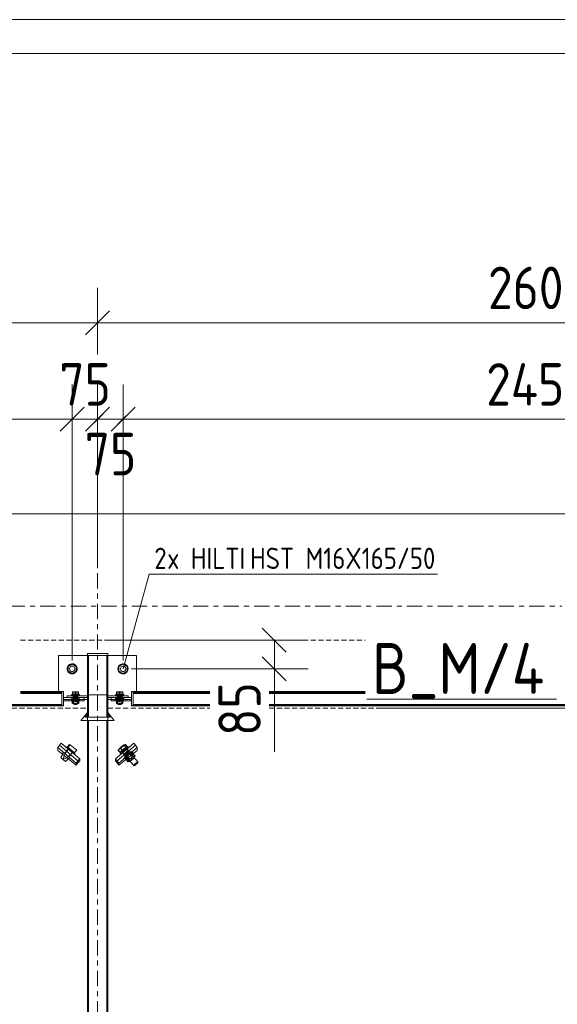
# Model space of a CAD drawing. Header units: millimetres. Extents: x 2063 to 3250, y -90 to 749.
# Tile 10 of 14: x 2519 to 2582, y 633 to 749. Entities that reach past the tile are written whole.
import ezdxf

# ---------------------------------------------------------------- set-up
doc = ezdxf.new("R2010")
doc.units = ezdxf.units.MM
doc.header["$LTSCALE"] = 0.6
for name, pattern in [('VERDECKT2', [1.5, 1, -0.5]), ('XKITLINE00', [0]), ('XKITLINE03', [6, 3, -1, 1, -1])]:
    doc.linetypes.add(name, pattern=pattern)
for name, color, linetype, lineweight in [('Bolt', 7, 'Continuous', 0), ('BoltMark', 3, 'Continuous', 0), ('DrawingSheet', 5, 'Continuous', 0), ('Part', 2, 'Continuous', 0), ('PartMark', 3, 'Continuous', 0), ('S-GRID', 1, 'Continuous', 0), ('Z-DIMENSIONS', 1, 'Continuous', 0)]:
    doc.layers.add(name, color=color, linetype=linetype, lineweight=lineweight)
doc.styles.add('ISOCPEUR', font='ISOCPEUR.TTF')

msp = doc.modelspace()

# ---------------------------------------------------------------- linework, layer by layer
at = {"layer": 'Bolt', "color": 3, "linetype": 'XKITLINE00', "lineweight": 0}
for p, q in [((2524.52, 672.89), (2525, 673.17)), ((2524.52, 672.33), (2524.52, 672.89)), ((2525, 673.17), (2525.48, 672.89)), ((2525.48, 672.89), (2525.48, 672.33)), ((2530.52, 672.89), (2531, 673.17)), ((2530.52, 672.33), (2530.52, 672.89)), ((2531, 673.17), (2531.48, 672.89)), ((2531.48, 672.89), (2531.48, 672.33)), ((2525, 672.06), (2524.52, 672.33)), ((2525.48, 672.33), (2525, 672.06)), ((2531, 672.06), (2530.52, 672.33)), ((2531.48, 672.33), (2531, 672.06)), ((2524.98, 669.62), (2524.92, 669.55)), ((2524.92, 669.55), (2524.92, 669.54)), ((2524.92, 669.45), (2524.92, 669.55)), ((2524.92, 669.54), (2524.93, 669.44)), ((2524.92, 669.54), (2525.88, 669.54)), ((2524.92, 669.45), (2524.98, 669.52)), ((2524.93, 669.44), (2524.92, 669.45)), ((2524.98, 669.14), (2524.92, 669.07)), ((2524.92, 669.07), (2524.96, 669.02)), ((2524.92, 668.97), (2524.92, 669.07)), ((2524.92, 668.97), (2524.98, 669.04)), ((2524.97, 668.92), (2524.92, 668.97)), ((2525.87, 669.44), (2524.93, 669.44)), ((2524.96, 669.02), (2524.97, 668.92)), ((2524.96, 669.02), (2525.84, 669.02)), ((2524.98, 668.9), (2524.97, 668.92)), ((2525.83, 668.92), (2524.97, 668.92)), ((2525.16, 669.67), (2524.98, 669.62)), ((2524.98, 669.52), (2525.16, 669.57)), ((2525.16, 669.19), (2524.98, 669.14)), ((2524.98, 669.04), (2525.16, 669.1)), ((2525.02, 668.89), (2524.98, 668.9)), ((2525.4, 669.1), (2525.02, 669.04)), ((2525.02, 669.04), (2525.02, 668.53)), ((2525.4, 669.96), (2525.04, 669.89)), ((2525.04, 669.89), (2525.04, 669.54)), ((2525.04, 669.86), (2525.76, 669.86)), ((2525.04, 669.61), (2525.4, 669.67)), ((2525.13, 669.48), (2525.12, 669.45)), ((2525.12, 669.45), (2525.13, 669.44)), ((2525.12, 669.45), (2525.12, 669.26)), ((2525.12, 669.26), (2525.13, 669.29)), ((2525.13, 669.29), (2525.12, 669.26)), ((2525.13, 669.24), (2525.12, 669.26)), ((2525.12, 669.26), (2525.13, 669.24)), ((2525.12, 669.26), (2525.12, 669.07)), ((2525.12, 669.07), (2525.13, 669.09)), ((2525.13, 669.04), (2525.12, 669.07)), ((2525.17, 669.5), (2525.13, 669.48)), ((2525.13, 669.44), (2525.13, 669.3)), ((2525.13, 669.29), (2525.17, 669.31)), ((2525.13, 669.3), (2525.14, 669.23)), ((2525.14, 669.23), (2525.13, 669.24)), ((2525.13, 669.24), (2525.14, 669.23)), ((2525.13, 669.09), (2525.17, 669.12)), ((2525.17, 669.02), (2525.13, 669.04)), ((2525.14, 669.23), (2525.17, 669.02)), ((2525.66, 669.23), (2525.14, 669.23)), ((2525.4, 669.69), (2525.16, 669.67)), ((2525.16, 669.57), (2525.4, 669.59)), ((2525.19, 669.58), (2525.16, 669.55)), ((2525.16, 669.55), (2525.16, 669.54)), ((2525.16, 668.48), (2525.16, 669.55)), ((2525.16, 669.54), (2525.19, 669.18)), ((2525.4, 669.21), (2525.16, 669.19)), ((2525.16, 669.1), (2525.4, 669.11)), ((2525.24, 669.52), (2525.17, 669.5)), ((2525.17, 669.31), (2525.24, 669.33)), ((2525.17, 669.12), (2525.24, 669.14)), ((2525.17, 669.02), (2525.18, 669.02)), ((2525.63, 669.02), (2525.17, 669.02)), ((2525.28, 669.61), (2525.19, 669.58)), ((2525.19, 669.18), (2525.28, 668.88)), ((2525.31, 669.53), (2525.24, 669.52)), ((2525.24, 669.33), (2525.31, 669.34)), ((2525.24, 669.14), (2525.31, 669.15)), ((2525.4, 669.62), (2525.28, 669.61)), ((2525.28, 668.88), (2525.4, 668.77)), ((2525.4, 669.53), (2525.31, 669.53)), ((2525.31, 669.34), (2525.4, 669.34)), ((2525.31, 669.15), (2525.4, 669.15)), ((2525.76, 669.89), (2525.4, 669.96)), ((2525.4, 669.67), (2525.4, 669.96)), ((2525.64, 669.67), (2525.4, 669.69)), ((2525.4, 669.67), (2525.76, 669.61)), ((2525.52, 669.61), (2525.4, 669.62)), ((2525.4, 669.59), (2525.64, 669.57)), ((2525.49, 669.53), (2525.4, 669.53)), ((2525.4, 669.34), (2525.49, 669.34)), ((2525.64, 669.19), (2525.4, 669.21)), ((2525.4, 669.15), (2525.49, 669.15)), ((2525.4, 669.11), (2525.64, 669.1)), ((2525.78, 669.04), (2525.4, 669.1)), ((2525.4, 668.72), (2525.4, 669.1)), ((2525.4, 668.77), (2525.52, 668.88)), ((2525.56, 669.52), (2525.49, 669.53)), ((2525.49, 669.34), (2525.56, 669.33)), ((2525.49, 669.15), (2525.56, 669.14)), ((2525.61, 669.58), (2525.52, 669.61)), ((2525.52, 668.88), (2525.61, 669.18)), ((2525.63, 669.5), (2525.56, 669.52)), ((2525.56, 669.33), (2525.63, 669.31)), ((2525.56, 669.14), (2525.63, 669.12)), ((2525.64, 669.55), (2525.61, 669.58)), ((2525.61, 669.18), (2525.64, 669.54)), ((2525.63, 669.02), (2525.62, 669.02)), ((2525.67, 669.48), (2525.63, 669.5)), ((2525.63, 669.31), (2525.67, 669.29)), ((2525.66, 669.23), (2525.63, 669.02)), ((2525.63, 669.12), (2525.67, 669.09)), ((2525.67, 669.04), (2525.63, 669.02)), ((2525.82, 669.62), (2525.64, 669.67)), ((2525.64, 669.57), (2525.82, 669.52)), ((2525.64, 669.54), (2525.64, 669.55)), ((2525.64, 668.48), (2525.64, 669.55)), ((2525.82, 669.14), (2525.64, 669.19)), ((2525.64, 669.1), (2525.82, 669.04)), ((2525.67, 669.24), (2525.66, 669.23)), ((2525.66, 669.23), (2525.67, 669.24)), ((2525.68, 669.45), (2525.67, 669.48)), ((2525.67, 669.44), (2525.68, 669.45)), ((2525.67, 669.44), (2525.67, 669.3)), ((2525.67, 669.29), (2525.68, 669.26)), ((2525.68, 669.26), (2525.67, 669.29)), ((2525.68, 669.26), (2525.67, 669.24)), ((2525.67, 669.24), (2525.68, 669.26)), ((2525.67, 669.09), (2525.68, 669.07)), ((2525.68, 669.07), (2525.67, 669.04)), ((2525.68, 669.26), (2525.68, 669.45)), ((2525.68, 669.07), (2525.68, 669.26)), ((2525.76, 669.86), (2525.76, 669.89)), ((2525.76, 669.89), (2525.76, 669.54)), ((2525.78, 668.53), (2525.78, 669.04)), ((2525.82, 668.9), (2525.78, 668.89)), ((2525.88, 669.55), (2525.82, 669.62)), ((2525.82, 669.52), (2525.88, 669.45)), ((2525.88, 669.07), (2525.82, 669.14)), ((2525.82, 669.04), (2525.88, 668.97)), ((2525.83, 668.92), (2525.82, 668.9)), ((2525.84, 669.02), (2525.83, 668.92)), ((2525.88, 668.97), (2525.83, 668.92)), ((2525.84, 669.02), (2525.88, 669.07)), ((2525.88, 669.54), (2525.87, 669.44)), ((2525.88, 669.45), (2525.87, 669.44)), ((2525.88, 669.54), (2525.88, 669.55)), ((2525.88, 669.45), (2525.88, 669.55)), ((2525.88, 668.97), (2525.88, 669.07)), ((2530.18, 669.62), (2530.12, 669.55)), ((2530.12, 669.55), (2530.12, 669.54)), ((2530.12, 669.45), (2530.12, 669.55)), ((2530.12, 669.54), (2530.13, 669.44)), ((2530.12, 669.54), (2531.08, 669.54)), ((2530.12, 669.45), (2530.18, 669.52)), ((2530.13, 669.44), (2530.12, 669.45)), ((2530.18, 669.14), (2530.12, 669.07)), ((2530.12, 669.07), (2530.16, 669.02)), ((2530.12, 668.97), (2530.12, 669.07)), ((2530.12, 668.97), (2530.18, 669.04)), ((2530.17, 668.92), (2530.12, 668.97)), ((2531.07, 669.44), (2530.13, 669.44)), ((2530.16, 669.02), (2530.17, 668.92)), ((2530.16, 669.02), (2531.04, 669.02)), ((2530.18, 668.9), (2530.17, 668.92)), ((2531.03, 668.92), (2530.17, 668.92)), ((2530.36, 669.67), (2530.18, 669.62)), ((2530.18, 669.52), (2530.36, 669.57)), ((2530.36, 669.19), (2530.18, 669.14)), ((2530.18, 669.04), (2530.36, 669.1)), ((2530.22, 668.89), (2530.18, 668.9)), ((2530.6, 669.1), (2530.22, 669.04)), ((2530.22, 669.04), (2530.22, 668.53)), ((2530.6, 669.96), (2530.24, 669.89)), ((2530.24, 669.89), (2530.24, 669.54)), ((2530.24, 669.86), (2530.96, 669.86)), ((2530.24, 669.61), (2530.6, 669.67)), ((2530.33, 669.48), (2530.32, 669.45)), ((2530.32, 669.45), (2530.33, 669.44)), ((2530.32, 669.26), (2530.32, 669.45)), ((2530.32, 669.26), (2530.33, 669.29)), ((2530.33, 669.29), (2530.32, 669.26)), ((2530.33, 669.24), (2530.32, 669.26)), ((2530.32, 669.26), (2530.33, 669.24)), ((2530.32, 669.07), (2530.32, 669.26)), ((2530.32, 669.07), (2530.33, 669.09)), ((2530.33, 669.04), (2530.32, 669.07)), ((2530.37, 669.5), (2530.33, 669.48)), ((2530.33, 669.44), (2530.33, 669.3)), ((2530.33, 669.29), (2530.37, 669.31)), ((2530.33, 669.3), (2530.34, 669.23)), ((2530.34, 669.23), (2530.33, 669.24)), ((2530.33, 669.24), (2530.34, 669.23)), ((2530.33, 669.09), (2530.37, 669.12)), ((2530.37, 669.02), (2530.33, 669.04)), ((2530.34, 669.23), (2530.37, 669.02)), ((2530.86, 669.23), (2530.34, 669.23)), ((2530.6, 669.69), (2530.36, 669.67)), ((2530.36, 669.57), (2530.6, 669.59)), ((2530.39, 669.58), (2530.36, 669.55)), ((2530.36, 669.55), (2530.36, 669.54)), ((2530.36, 668.48), (2530.36, 669.55)), ((2530.36, 669.54), (2530.39, 669.18)), ((2530.6, 669.21), (2530.36, 669.19)), ((2530.36, 669.1), (2530.6, 669.11)), ((2530.44, 669.52), (2530.37, 669.5)), ((2530.37, 669.31), (2530.44, 669.33)), ((2530.37, 669.12), (2530.44, 669.14)), ((2530.37, 669.02), (2530.38, 669.02)), ((2530.83, 669.02), (2530.37, 669.02)), ((2530.48, 669.61), (2530.39, 669.58)), ((2530.39, 669.18), (2530.48, 668.88)), ((2530.51, 669.53), (2530.44, 669.52)), ((2530.44, 669.33), (2530.51, 669.34)), ((2530.44, 669.14), (2530.51, 669.15)), ((2530.6, 669.62), (2530.48, 669.61)), ((2530.48, 668.88), (2530.6, 668.77)), ((2530.6, 669.53), (2530.51, 669.53)), ((2530.51, 669.34), (2530.6, 669.34)), ((2530.51, 669.15), (2530.6, 669.15)), ((2530.96, 669.89), (2530.6, 669.96)), ((2530.6, 669.67), (2530.6, 669.96)), ((2530.84, 669.67), (2530.6, 669.69)), ((2530.6, 669.67), (2530.96, 669.61)), ((2530.72, 669.61), (2530.6, 669.62)), ((2530.6, 669.59), (2530.84, 669.57)), ((2530.69, 669.53), (2530.6, 669.53)), ((2530.6, 669.34), (2530.69, 669.34)), ((2530.84, 669.19), (2530.6, 669.21)), ((2530.6, 669.15), (2530.69, 669.15)), ((2530.6, 669.11), (2530.84, 669.1)), ((2530.98, 669.04), (2530.6, 669.1)), ((2530.6, 668.72), (2530.6, 669.1)), ((2530.6, 668.77), (2530.72, 668.88)), ((2530.76, 669.52), (2530.69, 669.53)), ((2530.69, 669.34), (2530.76, 669.33)), ((2530.69, 669.15), (2530.76, 669.14)), ((2530.81, 669.58), (2530.72, 669.61)), ((2530.72, 668.88), (2530.81, 669.18)), ((2530.83, 669.5), (2530.76, 669.52)), ((2530.76, 669.33), (2530.83, 669.31)), ((2530.76, 669.14), (2530.83, 669.12)), ((2530.84, 669.55), (2530.81, 669.58)), ((2530.81, 669.18), (2530.84, 669.54)), ((2530.83, 669.02), (2530.82, 669.02)), ((2530.87, 669.48), (2530.83, 669.5)), ((2530.83, 669.31), (2530.87, 669.29)), ((2530.86, 669.23), (2530.83, 669.02)), ((2530.83, 669.12), (2530.87, 669.09)), ((2530.87, 669.04), (2530.83, 669.02)), ((2531.02, 669.62), (2530.84, 669.67)), ((2530.84, 669.57), (2531.02, 669.52)), ((2530.84, 669.54), (2530.84, 669.55)), ((2530.84, 668.48), (2530.84, 669.55)), ((2531.02, 669.14), (2530.84, 669.19)), ((2530.84, 669.1), (2531.02, 669.04)), ((2530.87, 669.24), (2530.86, 669.23)), ((2530.86, 669.23), (2530.87, 669.24)), ((2530.88, 669.45), (2530.87, 669.48)), ((2530.87, 669.44), (2530.88, 669.45)), ((2530.87, 669.44), (2530.87, 669.3)), ((2530.87, 669.29), (2530.88, 669.26)), ((2530.88, 669.26), (2530.87, 669.29)), ((2530.88, 669.26), (2530.87, 669.24)), ((2530.87, 669.24), (2530.88, 669.26)), ((2530.87, 669.09), (2530.88, 669.07)), ((2530.88, 669.07), (2530.87, 669.04)), ((2530.88, 669.26), (2530.88, 669.45)), ((2530.88, 669.07), (2530.88, 669.26)), ((2530.96, 669.86), (2530.96, 669.89)), ((2530.96, 669.89), (2530.96, 669.54)), ((2530.98, 668.53), (2530.98, 669.04)), ((2531.02, 668.9), (2530.98, 668.89)), ((2531.08, 669.55), (2531.02, 669.62)), ((2531.02, 669.52), (2531.08, 669.45)), ((2531.08, 669.07), (2531.02, 669.14)), ((2531.02, 669.04), (2531.08, 668.97)), ((2531.03, 668.92), (2531.02, 668.9)), ((2531.04, 669.02), (2531.03, 668.92)), ((2531.08, 668.97), (2531.03, 668.92)), ((2531.04, 669.02), (2531.08, 669.07)), ((2531.08, 669.54), (2531.07, 669.44)), ((2531.08, 669.45), (2531.07, 669.44)), ((2531.08, 669.54), (2531.08, 669.55)), ((2531.08, 669.45), (2531.08, 669.55)), ((2531.08, 668.97), (2531.08, 669.07)), ((2525.19, 668.5), (2525.02, 668.84)), ((2525.02, 668.66), (2525.4, 668.72)), ((2525.4, 668.46), (2525.02, 668.53)), ((2525.16, 668.48), (2525.19, 668.51)), ((2525.19, 668.44), (2525.16, 668.48)), ((2525.19, 668.51), (2525.28, 668.54)), ((2525.61, 668.5), (2525.19, 668.5)), ((2525.28, 668.42), (2525.19, 668.44)), ((2525.28, 668.54), (2525.4, 668.55)), ((2525.4, 668.41), (2525.28, 668.42)), ((2525.4, 668.72), (2525.78, 668.66)), ((2525.4, 668.55), (2525.52, 668.54)), ((2525.78, 668.53), (2525.4, 668.46)), ((2525.52, 668.42), (2525.4, 668.41)), ((2525.52, 668.54), (2525.61, 668.51)), ((2525.61, 668.44), (2525.52, 668.42)), ((2525.78, 668.84), (2525.61, 668.5)), ((2525.61, 668.51), (2525.64, 668.48)), ((2525.64, 668.48), (2525.61, 668.44)), ((2530.39, 668.5), (2530.22, 668.84)), ((2530.22, 668.66), (2530.6, 668.72)), ((2530.6, 668.46), (2530.22, 668.53)), ((2530.36, 668.48), (2530.39, 668.51)), ((2530.39, 668.44), (2530.36, 668.48)), ((2530.39, 668.51), (2530.48, 668.54)), ((2530.81, 668.5), (2530.39, 668.5)), ((2530.48, 668.42), (2530.39, 668.44)), ((2530.48, 668.54), (2530.6, 668.55)), ((2530.6, 668.41), (2530.48, 668.42)), ((2530.6, 668.72), (2530.98, 668.66)), ((2530.6, 668.55), (2530.72, 668.54)), ((2530.98, 668.53), (2530.6, 668.46)), ((2530.72, 668.42), (2530.6, 668.41)), ((2530.72, 668.54), (2530.81, 668.51)), ((2530.81, 668.44), (2530.72, 668.42)), ((2530.98, 668.84), (2530.81, 668.5)), ((2530.81, 668.51), (2530.84, 668.48)), ((2530.84, 668.48), (2530.81, 668.44)), ((2524.13, 662.55), (2524.5, 663.09)), ((2524.18, 662.71), (2524.45, 663.09)), ((2524.35, 663.34), (2524.42, 663.42)), ((2524.36, 663.34), (2524.44, 663.43)), ((2524.36, 663.34), (2525.24, 662.58)), ((2524.42, 663.42), (2524.44, 663.43)), ((2524.44, 663.43), (2525.32, 662.67)), ((2524.45, 663.09), (2524.53, 663.19)), ((2524.47, 663.41), (2524.71, 663.69)), ((2524.49, 663.38), (2524.78, 663.68)), ((2524.5, 663.09), (2524.65, 663.25)), ((2524.53, 663.19), (2524.56, 663.16)), ((2524.78, 663.68), (2524.71, 663.69)), ((2525.56, 663.02), (2524.78, 663.68)), ((2530.65, 663.32), (2530.43, 663.01)), ((2531.22, 663.68), (2530.44, 663.02)), ((2531.08, 663.66), (2530.65, 663.32)), ((2530.9, 663.03), (2530.65, 663.32)), ((2531.56, 663.43), (2530.68, 662.67)), ((2531.64, 663.34), (2530.76, 662.58)), ((2531.12, 663.23), (2530.88, 663.02)), ((2530.9, 663.03), (2531.33, 663.36)), ((2530.96, 662.94), (2531.19, 663.14)), ((2531.12, 663.15), (2530.99, 663.04)), ((2531.29, 663.69), (2531.08, 663.66)), ((2531.33, 663.36), (2531.08, 663.66)), ((2531.19, 663.07), (2531.11, 663)), ((2531.35, 663.39), (2531.12, 663.23)), ((2531.24, 663.23), (2531.12, 663.15)), ((2531.19, 663.14), (2531.42, 663.3)), ((2531.28, 663.13), (2531.19, 663.07)), ((2531.22, 663.68), (2531.51, 663.38)), ((2531.33, 663.27), (2531.24, 663.23)), ((2531.36, 663.18), (2531.28, 663.13)), ((2531.53, 663.41), (2531.29, 663.69)), ((2531.51, 663.38), (2531.33, 663.36)), ((2531.35, 663.25), (2531.33, 663.27)), ((2531.52, 663.46), (2531.35, 663.39)), ((2531.5, 663.09), (2531.35, 663.25)), ((2531.42, 663.2), (2531.36, 663.18)), ((2531.42, 663.3), (2531.59, 663.37)), ((2531.46, 663.21), (2531.42, 663.2)), ((2531.47, 663.19), (2531.44, 663.16)), ((2531.47, 663.19), (2531.46, 663.21)), ((2531.86, 662.73), (2531.46, 663.21)), ((2531.55, 663.09), (2531.47, 663.19)), ((2531.87, 662.55), (2531.5, 663.09)), ((2532.76, 661.62), (2531.5, 663.09)), ((2531.58, 663.42), (2531.52, 663.46)), ((2531.67, 662.93), (2531.55, 663.09)), ((2531.64, 663.34), (2531.56, 663.43)), ((2531.65, 663.34), (2531.58, 663.42)), ((2531.59, 663.37), (2531.64, 663.34)), ((2523.95, 662.66), (2523.69, 662.18)), ((2523.69, 662.18), (2523.78, 662.05)), ((2523.69, 662.18), (2524.24, 661.71)), ((2524.21, 661.71), (2523.78, 662.05)), ((2523.92, 662.63), (2523.88, 662.72)), ((2523.93, 662.62), (2523.92, 662.63)), ((2523.97, 662.15), (2524.12, 662.52)), ((2524.06, 662), (2523.97, 662.15)), ((2524.38, 662.15), (2524.06, 662)), ((2524.14, 662.66), (2524.18, 662.71)), ((2524.14, 662.66), (2524.6, 662.26)), ((2524.24, 661.71), (2524.62, 662.08)), ((2524.84, 662.49), (2524.33, 662.93)), ((2524.47, 662.22), (2524.38, 662.15)), ((2524.85, 662.55), (2524.49, 662.24)), ((2524.59, 662.05), (2524.71, 662.01)), ((2524.73, 662.37), (2524.6, 662.26)), ((2524.84, 662.49), (2524.73, 662.37)), ((2525.12, 662.85), (2524.85, 662.55)), ((2525.32, 662.67), (2525.24, 662.58)), ((2525.26, 662.72), (2525.56, 663.02)), ((2530.44, 663.02), (2530.43, 663.01)), ((2530.43, 663.01), (2530.69, 662.72)), ((2530.74, 662.72), (2530.44, 663.02)), ((2530.71, 662.83), (2530.65, 662.69)), ((2530.65, 662.69), (2530.68, 662.67)), ((2530.73, 662.6), (2530.65, 662.69)), ((2530.76, 662.58), (2530.68, 662.67)), ((2530.69, 662.72), (2530.9, 663.03)), ((2530.74, 662.72), (2530.69, 662.72)), ((2530.88, 663.02), (2530.71, 662.83)), ((2530.73, 662.6), (2530.79, 662.74)), ((2530.76, 662.58), (2530.73, 662.6)), ((2530.79, 662.74), (2530.96, 662.94)), ((2530.9, 662.93), (2530.87, 662.86)), ((2530.87, 662.86), (2530.88, 662.85)), ((2532.26, 661.23), (2530.87, 662.86)), ((2530.88, 662.85), (2531.15, 662.55)), ((2530.99, 663.04), (2530.9, 662.93)), ((2530.93, 662.79), (2530.91, 662.75)), ((2530.91, 662.75), (2530.93, 662.73)), ((2530.97, 662.85), (2530.93, 662.79)), ((2531.33, 662.25), (2530.94, 662.71)), ((2531.03, 662.92), (2530.97, 662.85)), ((2531.11, 663), (2531.03, 662.92)), ((2531.13, 662.55), (2531.12, 662.51)), ((2531.12, 662.51), (2531.13, 662.49)), ((2531.13, 662.49), (2531.12, 662.51)), ((2531.17, 662.61), (2531.13, 662.55)), ((2531.13, 662.49), (2531.16, 662.49)), ((2531.16, 662.49), (2531.13, 662.49)), ((2531.2, 662.26), (2531.13, 662.13)), ((2531.13, 662.13), (2531.19, 662.09)), ((2531.21, 662.04), (2531.13, 662.13)), ((2531.51, 662.24), (2531.15, 662.55)), ((2531.67, 662.93), (2531.16, 662.49)), ((2531.27, 662.37), (2531.16, 662.49)), ((2531.23, 662.69), (2531.17, 662.61)), ((2531.37, 662.46), (2531.2, 662.26)), ((2531.21, 662.04), (2531.27, 662.18)), ((2531.27, 662), (2531.21, 662.04)), ((2531.31, 662.76), (2531.23, 662.69)), ((2531.46, 662.38), (2531.24, 662.07)), ((2531.38, 662.08), (2531.24, 662.07)), ((2531.24, 662.07), (2531.57, 661.68)), ((2531.27, 662.18), (2531.44, 662.37)), ((2531.4, 662.26), (2531.27, 662.37)), ((2531.41, 662.05), (2531.27, 662)), ((2531.39, 662.83), (2531.31, 662.76)), ((2531.32, 662.27), (2531.33, 662.32)), ((2531.33, 662.25), (2531.32, 662.27)), ((2531.33, 662.32), (2531.37, 662.38)), ((2531.37, 662.25), (2531.33, 662.25)), ((2531.6, 662.67), (2531.37, 662.46)), ((2531.37, 662.38), (2531.43, 662.45)), ((2531.4, 662.26), (2531.37, 662.25)), ((2531.76, 661.71), (2531.38, 662.08)), ((2531.48, 662.9), (2531.39, 662.83)), ((2531.86, 662.66), (2531.4, 662.26)), ((2531.43, 662.45), (2531.51, 662.52)), ((2531.44, 662.37), (2531.67, 662.58)), ((2531.89, 662.71), (2531.46, 662.38)), ((2531.79, 661.99), (2531.46, 662.38)), ((2531.56, 662.94), (2531.48, 662.9)), ((2531.51, 662.52), (2531.6, 662.6)), ((2531.62, 662.15), (2531.53, 662.22)), ((2531.62, 662.97), (2531.56, 662.94)), ((2531.57, 661.68), (2531.79, 661.99)), ((2531.83, 662.83), (2531.6, 662.67)), ((2531.6, 662.6), (2531.68, 662.66)), ((2531.66, 662.97), (2531.62, 662.97)), ((2531.62, 662.97), (2531.66, 662.97)), ((2531.62, 662.15), (2531.94, 662)), ((2531.67, 662.95), (2531.66, 662.97)), ((2531.66, 662.97), (2531.67, 662.95)), ((2531.67, 662.93), (2531.67, 662.95)), ((2531.67, 662.95), (2531.67, 662.93)), ((2531.67, 662.58), (2531.91, 662.74)), ((2531.68, 662.66), (2531.76, 662.7)), ((2531.76, 662.7), (2531.82, 662.73)), ((2532.31, 662.18), (2531.76, 661.71)), ((2531.79, 661.99), (2532.22, 662.33)), ((2532.22, 662.05), (2531.79, 661.71)), ((2531.82, 662.73), (2531.86, 662.73)), ((2531.86, 662.66), (2531.82, 662.71)), ((2532, 662.89), (2531.83, 662.83)), ((2531.86, 662.73), (2531.88, 662.71)), ((2531.88, 662.71), (2531.86, 662.67)), ((2531.86, 662.67), (2531.86, 662.66)), ((2532.03, 662.15), (2531.88, 662.52)), ((2532.1, 662.74), (2531.89, 662.71)), ((2532.22, 662.33), (2531.89, 662.71)), ((2531.91, 662.74), (2532.08, 662.81)), ((2531.94, 662), (2532.03, 662.15)), ((2532.06, 662.86), (2532, 662.89)), ((2532.05, 662.82), (2532.06, 662.86)), ((2532.05, 662.66), (2532.1, 662.74)), ((2532.31, 662.18), (2532.05, 662.66)), ((2532.14, 662.77), (2532.06, 662.86)), ((2532.08, 662.63), (2532.07, 662.62)), ((2532.08, 662.81), (2532.14, 662.77)), ((2532.14, 662.77), (2532.08, 662.63)), ((2532.43, 662.35), (2532.1, 662.74)), ((2532.22, 662.05), (2532.43, 662.35)), ((2532.22, 662.33), (2532.43, 662.35)), ((2524.24, 661.71), (2524.21, 661.71)), ((2531.76, 661.71), (2531.57, 661.68)), ((2531.79, 661.71), (2531.76, 661.71)), ((2532.26, 661.23), (2532.3, 661.3)), ((2532.3, 661.21), (2532.26, 661.23)), ((2532.3, 661.3), (2532.39, 661.41)), ((2532.39, 661.25), (2532.3, 661.21)), ((2532.39, 661.41), (2532.51, 661.52)), ((2532.51, 661.33), (2532.39, 661.25)), ((2532.51, 661.52), (2532.63, 661.6)), ((2532.63, 661.44), (2532.51, 661.33)), ((2532.63, 661.6), (2532.72, 661.64)), ((2532.72, 661.55), (2532.63, 661.44)), ((2532.72, 661.64), (2532.76, 661.62)), ((2532.76, 661.62), (2532.72, 661.55))]:
    msp.add_line(p, q, dxfattribs=at)
for centre, radius, start, end in [((2525, 672.61), 0.6, 120, 300), ((2525, 672.61), 0.32, 30, 210), ((2525, 672.61), 0.6, 300, 120), ((2525, 672.61), 0.32, 210, 30), ((2531, 672.61), 0.6, 120, 300), ((2531, 672.61), 0.32, 30, 210), ((2531, 672.61), 0.6, 300, 120), ((2531, 672.61), 0.32, 210, 30)]:
    msp.add_arc(centre, radius, start, end, dxfattribs=at)
at = {"layer": 'BoltMark', "color": 4, "linetype": 'XKITLINE00', "lineweight": 0}
for p, q in [((2531, 672.61), (2534.08, 683.77)), ((2534.08, 683.77), (2568.04, 683.77))]:
    msp.add_line(p, q, dxfattribs=at)
at = {"layer": 'DrawingSheet', "color": 2, "linetype": 'XKITLINE00', "lineweight": 0}
msp.add_line((3250.33, 749.04), (2063.33, 749.04), dxfattribs=at)
at = {"layer": 'DrawingSheet', "color": 3, "linetype": 'XKITLINE00', "lineweight": 0}
msp.add_line((3246.33, 745.04), (2067.33, 745.04), dxfattribs=at)
at = {"layer": 'Part', "color": 4, "linetype": 'VERDECKT2', "lineweight": 0}
for p, q in [((2518.92, 676), (2559.51, 676)), ((2490, 668), (2526.8, 668)), ((2529.2, 668), (2541.22, 668)), ((2548.22, 668), (2630.8, 668))]:
    msp.add_line(p, q, dxfattribs=at)
at = {"layer": 'Part', "color": 2, "linetype": 'XKITLINE00', "lineweight": 0}
for p, q in [((2523.4, 674.2), (2526.8, 674.2)), ((2523.4, 669.96), (2523.4, 674.2)), ((2529.2, 674.4), (2526.8, 674.4)), ((2526.8, 674.4), (2526.8, 674.2)), ((2526.8, 666.51), (2526.8, 674.2)), ((2526.8, 674.2), (2526.92, 674.2)), ((2529.2, 674.2), (2526.8, 674.2)), ((2526.92, 674.2), (2526.92, 666.92)), ((2529.08, 666.92), (2529.08, 674.2)), ((2529.08, 674.2), (2529.2, 674.2)), ((2529.2, 674.4), (2529.2, 674.2)), ((2529.2, 666.51), (2529.2, 674.2)), ((2529.2, 674.2), (2532.6, 674.2)), ((2532.6, 674.2), (2532.6, 669.96)), ((2518.92, 669.96), (2523.8, 669.96)), ((2518.92, 669.84), (2523.8, 669.84)), ((2518.92, 669.7), (2523.8, 669.7)), ((2523.8, 669.96), (2523.8, 669.84)), ((2523.8, 668.25), (2523.8, 669.96)), ((2523.8, 669.96), (2524, 669.96)), ((2524, 669.96), (2524, 668.25)), ((2524, 669.02), (2524, 669.23)), ((2524, 669.23), (2526.4, 669.23)), ((2524, 669.02), (2526.4, 669.02)), ((2524.4, 669.23), (2524.4, 669.44)), ((2524.4, 669.44), (2526.8, 669.44)), ((2524.4, 669.23), (2526.8, 669.23)), ((2526.4, 669.23), (2526.4, 668.84)), ((2526.4, 669), (2526.8, 669)), ((2526.8, 669.23), (2526.8, 669.44)), ((2526.92, 669.54), (2529.08, 669.54)), ((2529.2, 669.23), (2529.2, 669.44)), ((2529.2, 669.44), (2531.6, 669.44)), ((2529.2, 669.23), (2531.6, 669.23)), ((2529.2, 669), (2529.6, 669)), ((2529.6, 668.84), (2529.6, 669.23)), ((2529.6, 669.23), (2532, 669.23)), ((2529.6, 669.02), (2532, 669.02)), ((2531.6, 669.23), (2531.6, 669.44)), ((2532, 668.25), (2532, 669.96)), ((2532, 669.96), (2532.2, 669.96)), ((2532, 669.02), (2532, 669.23)), ((2532.2, 669.84), (2532.2, 669.96)), ((2532.2, 669.96), (2541.22, 669.96)), ((2532.2, 669.96), (2532.2, 668.25)), ((2532.2, 669.84), (2541.22, 669.84)), ((2532.2, 669.7), (2541.22, 669.7)), ((2548.22, 669.96), (2559.51, 669.96)), ((2548.22, 669.84), (2559.51, 669.84)), ((2548.22, 669.7), (2559.51, 669.7)), ((2523.8, 668.41), (2428.2, 668.41)), ((2428.2, 668.29), (2523.8, 668.29)), ((2523.8, 668.25), (2428.2, 668.25)), ((2523.8, 668.29), (2523.8, 668.41)), ((2523.8, 668.29), (2523.8, 668.25)), ((2524, 668.29), (2523.8, 668.29)), ((2524, 668.25), (2523.8, 668.25)), ((2524, 668.84), (2526.4, 668.84)), ((2529.6, 668.84), (2532, 668.84)), ((2532.2, 668.29), (2532, 668.29)), ((2532.2, 668.25), (2532, 668.25)), ((2532.2, 668.41), (2532.2, 668.25)), ((2541.22, 668.41), (2532.2, 668.41)), ((2532.2, 668.29), (2541.22, 668.29)), ((2541.22, 668.25), (2532.2, 668.25)), ((2627.8, 668.41), (2548.22, 668.41)), ((2548.22, 668.29), (2627.8, 668.29)), ((2627.8, 668.25), (2548.22, 668.25)), ((2526.04, 666.51), (2526.8, 667.48)), ((2526.52, 666.92), (2526.8, 667.28)), ((2526.52, 666.92), (2526.8, 667.25)), ((2526.8, 666.92), (2526.52, 666.92)), ((2526.8, 667.28), (2526.8, 667.48)), ((2526.8, 666.92), (2526.8, 666.51)), ((2526.92, 666.92), (2529.08, 666.92)), ((2529.2, 667.28), (2529.2, 667.48)), ((2529.2, 667.48), (2529.96, 666.51)), ((2529.48, 666.92), (2529.2, 667.28)), ((2529.48, 666.92), (2529.2, 667.25)), ((2529.2, 666.92), (2529.48, 666.92)), ((2529.2, 666.51), (2529.2, 666.92)), ((2526.8, 666.51), (2526.04, 666.51)), ((2526.8, 342.2), (2526.8, 666.51)), ((2526.8, 666.51), (2526.92, 666.51)), ((2526.8, 666.51), (2529.2, 666.51)), ((2526.92, 342.2), (2526.92, 666.51)), ((2529.08, 518.64), (2529.08, 666.51)), ((2529.08, 666.51), (2529.2, 666.51)), ((2529.2, 518.64), (2529.2, 666.51)), ((2529.96, 666.51), (2529.2, 666.51)), ((2523.52, 663.62), (2523.32, 663.36)), ((2523.32, 663.36), (2525.49, 661.51)), ((2523.32, 663.36), (2523.32, 662.99)), ((2523.72, 663.88), (2523.52, 663.62)), ((2525.69, 661.77), (2523.52, 663.62)), ((2523.52, 663.62), (2525.69, 661.77)), ((2525.89, 662.03), (2523.72, 663.88)), ((2532.28, 663.88), (2530.11, 662.03)), ((2532.48, 663.62), (2530.31, 661.77)), ((2530.31, 661.77), (2532.48, 663.62)), ((2530.51, 661.51), (2532.68, 663.36)), ((2532.48, 663.62), (2532.28, 663.88)), ((2532.68, 663.36), (2532.48, 663.62)), ((2532.68, 663.36), (2532.68, 662.99)), ((2525.49, 661.29), (2523.32, 662.99)), ((2525.69, 661.77), (2525.89, 662.03)), ((2525.89, 662.03), (2525.89, 661.77)), ((2530.11, 662.03), (2530.11, 661.77)), ((2530.11, 662.03), (2530.31, 661.77)), ((2532.68, 662.99), (2530.51, 661.29)), ((2525.49, 661.51), (2525.69, 661.77)), ((2525.49, 661.29), (2525.69, 661.53)), ((2525.49, 661.51), (2525.49, 661.29)), ((2525.69, 661.77), (2525.69, 661.53)), ((2525.69, 661.77), (2525.69, 661.53)), ((2525.69, 661.53), (2525.89, 661.77)), ((2530.31, 661.53), (2530.11, 661.77)), ((2530.31, 661.77), (2530.31, 661.53)), ((2530.31, 661.77), (2530.51, 661.51)), ((2530.31, 661.77), (2530.31, 661.53)), ((2530.51, 661.29), (2530.31, 661.53)), ((2530.51, 661.51), (2530.51, 661.29))]:
    msp.add_line(p, q, dxfattribs=at)
at = {"layer": 'PartMark', "color": 1, "linetype": 'XKITLINE00', "lineweight": 0}
msp.add_line((2559.71, 669.06), (2582.05, 669.06), dxfattribs=at)
at = {"layer": 'S-GRID', "color": 1, "linetype": 'XKITLINE03', "lineweight": 0}
for p, q in [((2528, -19.93), (2528, 694.4)), ((2398.84, 680), (2582.69, 680))]:
    msp.add_line(p, q, dxfattribs=at)
at = {"layer": 'Z-DIMENSIONS', "color": 7, "linetype": 'XKITLINE00', "lineweight": 0}
for p, q in [((2528, 709.6), (2528, 717.46)), ((2528, 709.6), (2528, 717.46)), ((2529.41, 714.77), (2526.59, 711.94)), ((2529.41, 714.77), (2526.59, 711.94)), ((2424, 713.36), (2528, 713.36)), ((2528, 713.36), (2632, 713.36)), ((2525, 673.61), (2525, 706.1)), ((2528, 701.4), (2528, 706.1)), ((2531, 701.4), (2531, 706.1)), ((2531, 673.61), (2531, 706)), ((2526.41, 703.42), (2523.59, 700.59)), ((2525.6, 702.6), (2523.59, 700.59)), ((2525, 673.61), (2525, 702.6)), ((2528.6, 702.6), (2526.59, 700.59)), ((2529.41, 703.42), (2527.4, 701.4)), ((2528, 701.4), (2528, 702.6)), ((2528, 684.66), (2528, 702.6)), ((2528, 701.4), (2528, 702.6)), ((2532.41, 703.42), (2529.59, 700.59)), ((2532.41, 703.42), (2530.4, 701.4)), ((2427, 702), (2525, 702)), ((2525, 702), (2528, 702)), ((2528, 702), (2531, 702)), ((2531, 702), (2629, 702)), ((2528, 684.78), (2528, 694.4)), ((2528, 684.66), (2528, 694.4)), ((2528, 684.78), (2528, 694.4)), ((2531, 673.61), (2531, 694.4)), ((2492, 690.88), (2832, 690.88)), ((2547.4, 677.41), (2550.23, 674.59)), ((2529, 676), (2552.82, 676)), ((2548.82, 672.61), (2548.82, 676)), ((2547.4, 674.03), (2550.23, 671.2)), ((2532, 672.61), (2552.82, 672.61)), ((2548.82, 672.61), (2548.82, 662.85)), ((2548.82, 672.61), (2548.82, 662.85)), ((2561.12, 668), (2594.29, 668)), ((2561.12, 668), (2594.29, 668))]:
    msp.add_line(p, q, dxfattribs=at)
at = {"layer": 'Z-DIMENSIONS', "color": 3}
for p in [(2528, 713.36), (2528, 713.36), (2525, 702), (2525, 702), (2528, 702), (2528, 702), (2531, 702), (2531, 702), (2548.82, 676), (2548.82, 672.61)]:
    msp.add_point(p, dxfattribs=at)

# ---------------------------------------------------------------- texts
at = {"layer": 'BoltMark', "color": 4, "style": 'ISOCPEUR', "width": 0.85}
for s, p in [('2', (2534.68, 684.37)), ('x HILTI', (2536.19, 684.37)), ('HST M16X165/50', (2545.96, 684.37))]:
    msp.add_text(s, height=2.5, dxfattribs=at).set_placement(p)
at = {"layer": 'PartMark', "color": 1, "style": 'ISOCPEUR', "width": 0.85}
msp.add_text('B_M/4', height=6, dxfattribs=at).set_placement((2560.31, 669.66))
at = {"layer": 'Z-DIMENSIONS', "color": 3, "style": 'ISOCPEUR', "width": 0.85}
for s, p in [('2600', (2573.98, 714.96)), ('75', (2523.49, 703.6)), ('2450', (2573.77, 703.6)), ('75', (2526.49, 695.4))]:
    msp.add_text(s, height=5, dxfattribs=at).set_placement(p)
msp.add_text('85', height=5, rotation=90.0002, dxfattribs=at).set_placement((2547.22, 664.72))

doc.saveas('drawing.dxf')
